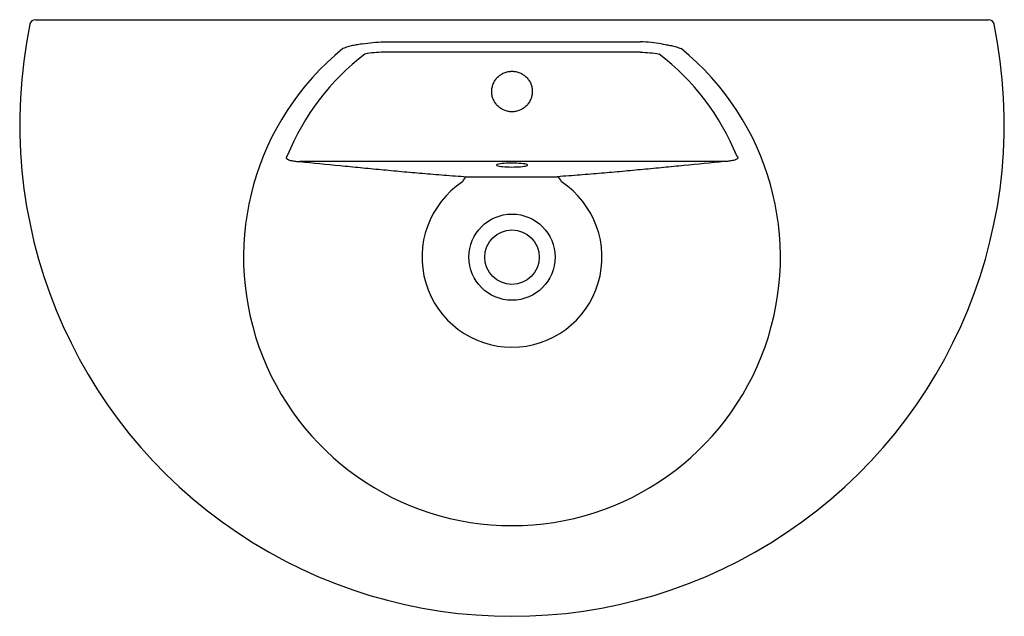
# Model space of a CAD drawing. Header units: millimetres. Extents: x 3599.822 to 3600.672, y 2494.579 to 2495.094.
import ezdxf

# ---------------------------------------------------------------- set-up
doc = ezdxf.new("R2010")
doc.units = ezdxf.units.MM
doc.layers.add('SANINDUSA', color=3, linetype='Continuous')

msp = doc.modelspace()

# ---------------------------------------------------------------- linework, layer by layer
at = {"layer": 'SANINDUSA'}
for p, q in [((3599.83577, 2495.09369), (3600.65839, 2495.09369)), ((3600.13606, 2495.07446), (3600.3581, 2495.07446)), ((3600.3581, 2495.06558), (3600.13606, 2495.06558)), ((3600.43031, 2494.97126), (3600.06385, 2494.97126))]:
    msp.add_line(p, q, dxfattribs=at)
for radius in [0.03718, 0.0235]:
    msp.add_circle((3600.24708, 2494.88869), radius, dxfattribs=at)
for centre, radius, start, end in [((3599.83577, 2495.08869), 0.005, 90, 168.32377), ((3600.65839, 2495.08869), 0.005, 11.67623, 90), ((3600.24708, 2495.00369), 0.425, 168.32377, 11.67623), ((3600.24708, 2494.88869), 0.23175, 129.03352, 50.96648), ((3600.21072, 2494.95238), 0.00642, 115.3239, 168.53095), ((3600.28345, 2494.95238), 0.00642, 11.46905, 64.6761), ((3600.24708, 2494.88869), 0.07772, 123.28823, 56.71177)]:
    msp.add_arc(centre, radius, start, end, dxfattribs=at)
for centre, major_axis, ratio, start_param, end_param in [((3600.24708, 2494.89768), (0, 0.20943), 0.999148, 0.652887, 1.187279), ((3600.24708, 2494.89768), (0, 0.20943), 0.999148, 5.095906, 5.630298), ((3600.24708, 2494.96818), (0.0135, 0), 0.122785, 2.907759, 3.427696), ((3600.24708, 2494.96818), (0.0135, 0), 0.122785, 0.277305, 2.907759), ((3600.24708, 2494.96818), (0.0135, 0), 0.122785, 3.427696, 4.712389), ((3600.24708, 2494.96818), (0.0135, 0), 0.122785, 4.712389, 5.883468), ((3600.24708, 2494.96818), (0.0135, 0), 0.122785, 5.883468, 6.56049)]:
    msp.add_ellipse(centre, major_axis=major_axis, ratio=ratio, start_param=start_param, end_param=end_param, dxfattribs=at)
for points, knots in [([(3600.11806, 2495.07273), (3600.12103, 2495.07336), (3600.12402, 2495.07378), (3600.13002, 2495.07434), (3600.13303, 2495.07446), (3600.13606, 2495.07446)], [0, 0, 0, 0, 0.5, 0.5, 1, 1, 1, 1]), ([(3600.3761, 2495.07273), (3600.37313, 2495.07336), (3600.37015, 2495.07378), (3600.36415, 2495.07434), (3600.36113, 2495.07446), (3600.3581, 2495.07446)], [0, 0, 0, 0, 0.5, 0.5, 1, 1, 1, 1]), ([(3600.11806, 2495.07273), (3600.11662, 2495.07256), (3600.11518, 2495.07236), (3600.1123, 2495.0719), (3600.11086, 2495.07163), (3600.10803, 2495.07101), (3600.10662, 2495.07065), (3600.10454, 2495.07002), (3600.10385, 2495.06979), (3600.10248, 2495.06929), (3600.1018, 2495.06901), (3600.10113, 2495.06871)], [0, 0, 0, 0, 0.25, 0.25, 0.5, 0.5, 0.75, 0.75, 0.875, 0.875, 1, 1, 1, 1]), ([(3600.13606, 2495.06558), (3600.13335, 2495.06558), (3600.13066, 2495.06547), (3600.12529, 2495.06498), (3600.12262, 2495.06461), (3600.11997, 2495.06404)], [0, 0, 0, 0, 0.5, 0.5, 1, 1, 1, 1]), ([(3600.3581, 2495.06558), (3600.36081, 2495.06558), (3600.36351, 2495.06547), (3600.36887, 2495.06498), (3600.37155, 2495.06461), (3600.3742, 2495.06404)], [0, 0, 0, 0, 0.5, 0.5, 1, 1, 1, 1]), ([(3600.3761, 2495.07273), (3600.37755, 2495.07256), (3600.37899, 2495.07236), (3600.38187, 2495.0719), (3600.3833, 2495.07163), (3600.38614, 2495.07101), (3600.38754, 2495.07065), (3600.38963, 2495.07002), (3600.39032, 2495.06979), (3600.39168, 2495.06929), (3600.39236, 2495.06901), (3600.39303, 2495.06871)], [0, 0, 0, 0, 0.25, 0.25, 0.5, 0.5, 0.75, 0.75, 0.875, 0.875, 1, 1, 1, 1]), ([(3600.24708, 2495.04919), (3600.24593, 2495.04919), (3600.24478, 2495.04908), (3600.24308, 2495.04874), (3600.24253, 2495.0486), (3600.24143, 2495.04826), (3600.2409, 2495.04807), (3600.23984, 2495.04763), (3600.23933, 2495.04739), (3600.23832, 2495.04685), (3600.23782, 2495.04655), (3600.23639, 2495.04559), (3600.23551, 2495.04487), (3600.2343, 2495.04365), (3600.23391, 2495.04323), (3600.23318, 2495.04234), (3600.23284, 2495.04188), (3600.23189, 2495.04045), (3600.23135, 2495.03945), (3600.23069, 2495.03786), (3600.2305, 2495.03731), (3600.23017, 2495.03621), (3600.23003, 2495.03566), (3600.22981, 2495.03454), (3600.22972, 2495.03398), (3600.22961, 2495.03284), (3600.22958, 2495.03227), (3600.22958, 2495.03054), (3600.22969, 2495.02941), (3600.23003, 2495.02773), (3600.23016, 2495.02717), (3600.2305, 2495.02607), (3600.23069, 2495.02553), (3600.23135, 2495.02394), (3600.23188, 2495.02294), (3600.23283, 2495.02151), (3600.23318, 2495.02105), (3600.23391, 2495.02015), (3600.23429, 2495.01973), (3600.2355, 2495.01852), (3600.23638, 2495.01779), (3600.23781, 2495.01683), (3600.23831, 2495.01654), (3600.23932, 2495.016), (3600.24035, 2495.01551), (3600.24142, 2495.01512), (3600.24252, 2495.01479), (3600.24308, 2495.01464), (3600.24421, 2495.01442), (3600.24478, 2495.01433), (3600.24592, 2495.01422), (3600.2465, 2495.01419), (3600.24823, 2495.01419), (3600.24939, 2495.0143), (3600.25163, 2495.01475), (3600.25272, 2495.01508), (3600.25431, 2495.01574), (3600.25484, 2495.01599), (3600.25585, 2495.01653), (3600.25634, 2495.01683), (3600.25728, 2495.01746), (3600.25774, 2495.0178), (3600.25862, 2495.01852), (3600.25905, 2495.01891), (3600.26027, 2495.02013), (3600.261, 2495.02102), (3600.26195, 2495.02244), (3600.26224, 2495.02293), (3600.26278, 2495.02394), (3600.26303, 2495.02446), (3600.26369, 2495.02605), (3600.26402, 2495.02714), (3600.26435, 2495.02882), (3600.26444, 2495.02939), (3600.26455, 2495.03054), (3600.26458, 2495.03111), (3600.26458, 2495.03282), (3600.26447, 2495.03395), (3600.26414, 2495.03565), (3600.264, 2495.03621), (3600.26367, 2495.0373), (3600.26328, 2495.03838), (3600.2628, 2495.03941), (3600.26226, 2495.04042), (3600.26196, 2495.04091), (3600.26101, 2495.04235), (3600.26028, 2495.04323), (3600.25908, 2495.04444), (3600.25865, 2495.04483), (3600.25776, 2495.04556), (3600.2573, 2495.04591), (3600.25635, 2495.04655), (3600.25585, 2495.04684), (3600.25484, 2495.04739), (3600.25431, 2495.04763), (3600.25273, 2495.04829), (3600.25164, 2495.04862), (3600.24996, 2495.04896), (3600.24938, 2495.04905), (3600.24824, 2495.04916), (3600.24766, 2495.04919), (3600.24708, 2495.04919)], [0, 0, 0, 0, 0.03125, 0.03125, 0.046875, 0.046875, 0.0625, 0.0625, 0.078125, 0.078125, 0.09375, 0.09375, 0.125, 0.125, 0.140625, 0.140625, 0.15625, 0.15625, 0.1875, 0.1875, 0.203125, 0.203125, 0.21875, 0.21875, 0.234375, 0.234375, 0.25, 0.25, 0.28125, 0.28125, 0.296875, 0.296875, 0.3125, 0.3125, 0.34375, 0.34375, 0.359375, 0.359375, 0.375, 0.375, 0.40625, 0.40625, 0.421875, 0.421875, 0.4375, 0.453125, 0.453125, 0.46875, 0.46875, 0.484375, 0.484375, 0.5, 0.5, 0.53125, 0.53125, 0.5625, 0.5625, 0.578125, 0.578125, 0.59375, 0.59375, 0.609375, 0.609375, 0.625, 0.625, 0.65625, 0.65625, 0.671875, 0.671875, 0.6875, 0.6875, 0.71875, 0.71875, 0.734375, 0.734375, 0.75, 0.75, 0.78125, 0.78125, 0.796875, 0.796875, 0.8125, 0.828125, 0.828125, 0.84375, 0.84375, 0.875, 0.875, 0.890625, 0.890625, 0.90625, 0.90625, 0.921875, 0.921875, 0.9375, 0.9375, 0.96875, 0.96875, 0.984375, 0.984375, 1, 1, 1, 1]), ([(3600.05303, 2494.97605), (3600.05291, 2494.97594), (3600.05279, 2494.97584), (3600.05257, 2494.97561), (3600.05247, 2494.97548), (3600.05231, 2494.97521), (3600.05224, 2494.97507), (3600.05217, 2494.97477), (3600.05216, 2494.97461), (3600.05221, 2494.97432), (3600.05227, 2494.97418), (3600.05242, 2494.97393), (3600.05252, 2494.97381), (3600.05283, 2494.9735), (3600.05307, 2494.97333), (3600.05358, 2494.97303), (3600.05385, 2494.97291), (3600.05439, 2494.97268), (3600.05467, 2494.97258), (3600.05552, 2494.9723), (3600.0561, 2494.97216), (3600.05786, 2494.97178), (3600.05904, 2494.97162), (3600.06143, 2494.97137), (3600.06264, 2494.9713), (3600.06385, 2494.97126)], [0, 0, 0, 0, 0.03125, 0.03125, 0.0625, 0.0625, 0.09375, 0.09375, 0.125, 0.125, 0.15625, 0.15625, 0.1875, 0.1875, 0.25, 0.25, 0.3125, 0.3125, 0.375, 0.375, 0.5, 0.5, 0.75, 0.75, 1, 1, 1, 1]), ([(3600.06385, 2494.97126), (3600.07542, 2494.9701), (3600.08703, 2494.96894), (3600.10452, 2494.96722), (3600.11037, 2494.96664), (3600.1221, 2494.96551), (3600.12799, 2494.96494), (3600.13983, 2494.96382), (3600.14578, 2494.96326), (3600.15776, 2494.96216), (3600.1638, 2494.96162), (3600.17296, 2494.96083), (3600.17604, 2494.96057), (3600.18223, 2494.96006), (3600.18535, 2494.95981), (3600.19166, 2494.95932), (3600.19485, 2494.95908), (3600.20133, 2494.95862), (3600.20461, 2494.95839), (3600.20797, 2494.95818)], [0, 0, 0, 0, 0.25, 0.25, 0.375, 0.375, 0.5, 0.5, 0.625, 0.625, 0.75, 0.75, 0.8125, 0.8125, 0.875, 0.875, 0.9375, 0.9375, 1, 1, 1, 1]), ([(3600.43031, 2494.97126), (3600.41874, 2494.9701), (3600.40714, 2494.96894), (3600.38964, 2494.96722), (3600.3838, 2494.96664), (3600.37206, 2494.96551), (3600.36617, 2494.96494), (3600.35434, 2494.96382), (3600.34838, 2494.96326), (3600.3364, 2494.96216), (3600.33036, 2494.96162), (3600.3212, 2494.96083), (3600.31813, 2494.96057), (3600.31193, 2494.96006), (3600.30881, 2494.95981), (3600.3025, 2494.95932), (3600.29931, 2494.95908), (3600.29284, 2494.95862), (3600.28955, 2494.95839), (3600.28619, 2494.95818)], [0, 0, 0, 0, 0.25, 0.25, 0.375, 0.375, 0.5, 0.5, 0.625, 0.625, 0.75, 0.75, 0.8125, 0.8125, 0.875, 0.875, 0.9375, 0.9375, 1, 1, 1, 1]), ([(3600.44113, 2494.97605), (3600.44125, 2494.97594), (3600.44137, 2494.97584), (3600.44159, 2494.97561), (3600.44169, 2494.97548), (3600.44186, 2494.97521), (3600.44192, 2494.97507), (3600.442, 2494.97477), (3600.442, 2494.97461), (3600.44195, 2494.97432), (3600.44189, 2494.97418), (3600.44174, 2494.97393), (3600.44165, 2494.97381), (3600.44134, 2494.9735), (3600.44109, 2494.97333), (3600.44058, 2494.97303), (3600.44032, 2494.97291), (3600.43977, 2494.97268), (3600.43949, 2494.97258), (3600.43864, 2494.9723), (3600.43806, 2494.97216), (3600.43631, 2494.97178), (3600.43512, 2494.97162), (3600.43273, 2494.97137), (3600.43153, 2494.9713), (3600.43031, 2494.97126)], [0, 0, 0, 0, 0.03125, 0.03125, 0.0625, 0.0625, 0.09375, 0.09375, 0.125, 0.125, 0.15625, 0.15625, 0.1875, 0.1875, 0.25, 0.25, 0.3125, 0.3125, 0.375, 0.375, 0.5, 0.5, 0.75, 0.75, 1, 1, 1, 1]), ([(3600.20797, 2494.95818), (3600.22101, 2494.95817), (3600.23404, 2494.95816), (3600.26012, 2494.95816), (3600.27316, 2494.95817), (3600.28619, 2494.95818)], [0, 0, 0, 0, 0.5, 0.5, 1, 1, 1, 1])]:
    msp.add_open_spline(points, degree=3, knots=knots, dxfattribs=at)

doc.saveas('drawing.dxf')
